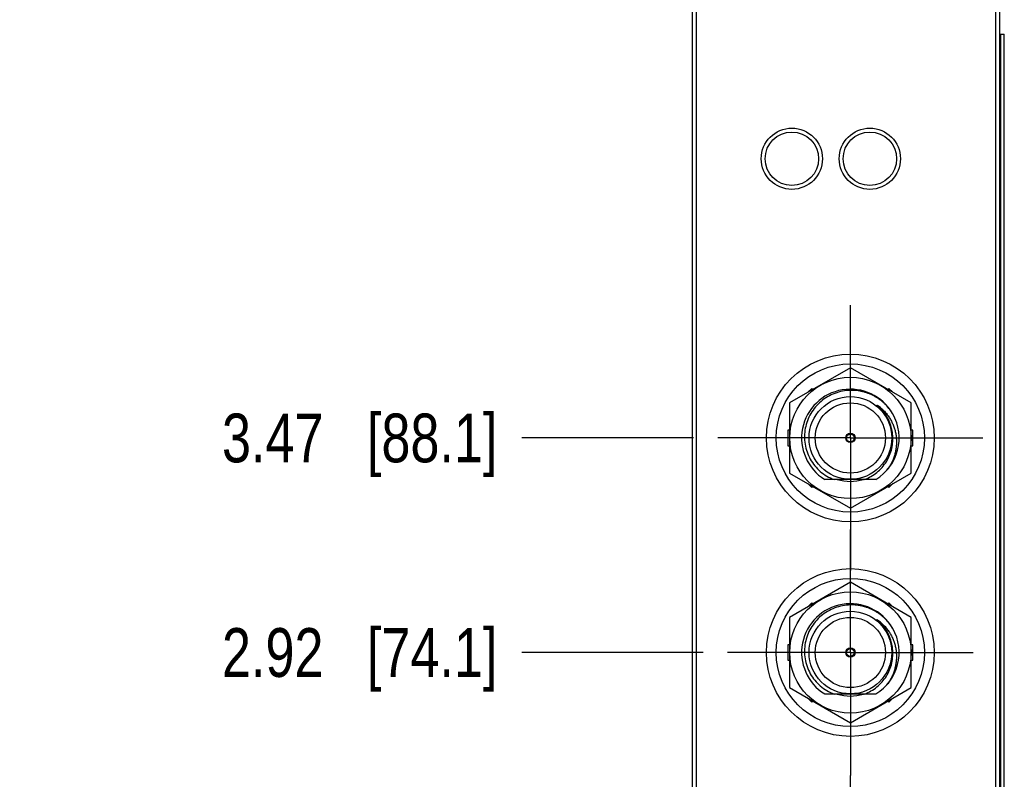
# Model space of a CAD drawing. Header units: inches. Extents: x 0.2 to 16.8, y 0.2 to 10.8.
# Tile 4 of 35: x 3.9 to 6.5, y 6.3 to 8.2. Entities that reach past the tile are written whole.
import ezdxf

# ---------------------------------------------------------------- set-up
doc = ezdxf.new("R2010")
doc.units = ezdxf.units.IN
doc.header["$LTSCALE"] = 0.935
doc.header["$MEASUREMENT"] = 0
doc.linetypes.add('CENTER', pattern=[0.6, 0.375, -0.075, 0.075, -0.075])
doc.layers.get('0').update_dxf_attribs({"linetype": 'CONTINUOUS'})
for name, color, linetype in [('02___PRT_ALL_AXES', 7, 'CONTINUOUS'), ('DEFAULT_1', 7, 'CENTER'), ('DIMENSIONS', 7, 'CONTINUOUS')]:
    doc.layers.add(name, color=color, linetype=linetype)
doc.styles.get("Standard").update_dxf_attribs({"font": 'txt', "width": 0.8})
doc.dimstyles.new('DIMSTYLE_1', dxfattribs={"dimtxt": 0.125, "dimasz": 0.18, "dimexe": 0.125, "dimexo": 0.0625, "dimgap": 0.03125, "dimtad": 0, "dimtih": 1, "dimtoh": 1, "dimzin": 4, "dimdsep": 46, "dimtxsty": 'STANDARD', "dimblk": '_FILLED', "dimblk1": '_FILLED', "dimblk2": '_FILLED', "dimcen": 0.09, "dimadec": 0, "dimazin": 0, "dimtp": 0.005, "dimtm": 0.005, "dimtfac": 1, "dimtofl": 0, "dimtmove": 0, "dimatfit": 3, "dimldrblk": '_FILLED', "dimfxl": 1, "dimtolj": 1, "dimtzin": 4, "dimarcsym": 0})

# ---------------------------------------------------------------- blocks, each defined once
blk = doc.blocks.new('*D4')
at = {"layer": 'DIMENSIONS', "color": 2, "linetype": 'CONTINUOUS'}
blk.add_line((5.698, 6.5929), (5.233, 6.5929), dxfattribs=at)
at = {"layer": 'DIMENSIONS', "color": 2, "linetype": 'CONTINUOUS', "insert": (5.1705, 6.6554), "char_height": 0.125, "width": 1.125, "attachment_point": 3, "line_spacing_factor": 0.9}
blk.add_mtext('2.92{\\Ftxt.shx;\\W1.000000;\\H0.125000; }[74.1]', dxfattribs=at)
blk = doc.blocks.new('_FILLED')
at = {"color": 0, "linetype": 'BYBLOCK'}
blk.add_solid([(0, 0), (-1, 0.174), (-1, -0.174)], dxfattribs=at)
blk = doc.blocks.new('*D5')
at = {"layer": 'DIMENSIONS', "color": 2, "linetype": 'CONTINUOUS'}
blk.add_line((5.673, 7.1429), (5.233, 7.1429), dxfattribs=at)
at = {"layer": 'DIMENSIONS', "color": 2, "linetype": 'CONTINUOUS', "insert": (5.1705, 7.2054), "char_height": 0.125, "width": 1.125, "attachment_point": 3, "line_spacing_factor": 0.9}
blk.add_mtext('3.47{\\Ftxt.shx;\\W1.000000;\\H0.125000; }[88.1]', dxfattribs=at)
blk = doc.blocks.new('*D6')
at = {"layer": 'DIMENSIONS', "color": 2, "linetype": 'CONTINUOUS'}
blk.add_line((5.6585, 8.4959), (5.233, 8.4959), dxfattribs=at)
at = {"layer": 'DIMENSIONS', "color": 2, "linetype": 'CONTINUOUS', "insert": (5.1705, 8.5584), "char_height": 0.125, "width": 1.225, "attachment_point": 3, "line_spacing_factor": 0.9}
blk.add_mtext('4.82{\\Ftxt.shx;\\W1.000000;\\H0.125000; }[122.5]', dxfattribs=at)

msp = doc.modelspace()

# ---------------------------------------------------------------- linework, layer by layer
at = {"color": 7, "linetype": 'CONTINUOUS'}
for p, q in [((5.6705, 3.48), (5.6705, 8.6179)), ((6.4585, 3.48), (6.4585, 8.6179)), ((5.6805, 8.5879), (5.6805, 4.5179)), ((6.4485, 4.5179), (6.4485, 8.5879)), ((6.4585, 8.1779), (6.4702, 8.1779)), ((6.4702, 4.1779), (6.4702, 8.1779)), ((6.0755, 7.323), (5.9195, 7.2329)), ((6.2315, 7.2329), (6.0755, 7.323)), ((5.9765, 7.2701), (5.9664, 7.26)), ((5.9793, 7.2674), (5.9765, 7.2701)), ((6.1745, 7.2701), (6.1718, 7.2674)), ((6.1847, 7.26), (6.1745, 7.2701)), ((5.9195, 7.2329), (5.9195, 7.0528)), ((6.2315, 7.0528), (6.2315, 7.2329)), ((5.9155, 7.1629), (5.9155, 7.1229)), ((5.9195, 7.1629), (5.9155, 7.1629)), ((6.2355, 7.1629), (6.2315, 7.1629)), ((6.2355, 7.1229), (6.2355, 7.1629)), ((5.9155, 7.1229), (5.9195, 7.1229)), ((6.2315, 7.1229), (6.2355, 7.1229)), ((5.9195, 7.0528), (6.0755, 6.9627)), ((6.0755, 6.9627), (6.2315, 7.0528)), ((5.9664, 7.0258), (5.9765, 7.0156)), ((6.1413, 7.0365), (6.0098, 7.0365)), ((6.1745, 7.0156), (6.1847, 7.0258)), ((5.9765, 7.0156), (5.9793, 7.0183)), ((6.1718, 7.0183), (6.1745, 7.0156)), ((6.0755, 6.773), (5.9195, 6.6829)), ((6.2315, 6.6829), (6.0755, 6.773)), ((5.9765, 6.7201), (5.9664, 6.71)), ((5.9793, 6.7174), (5.9765, 6.7201)), ((6.1745, 6.7201), (6.1718, 6.7174)), ((6.1847, 6.71), (6.1745, 6.7201)), ((5.9195, 6.6829), (5.9195, 6.5028)), ((6.2315, 6.5028), (6.2315, 6.6829)), ((5.9155, 6.6129), (5.9155, 6.5729)), ((5.9195, 6.6129), (5.9155, 6.6129)), ((6.2355, 6.6129), (6.2315, 6.6129)), ((6.2355, 6.5729), (6.2355, 6.6129)), ((5.9155, 6.5729), (5.9195, 6.5729)), ((6.2315, 6.5729), (6.2355, 6.5729)), ((5.9195, 6.5028), (6.0755, 6.4127)), ((6.0755, 6.4127), (6.2315, 6.5028)), ((5.9664, 6.4758), (5.9765, 6.4656)), ((5.9765, 6.4656), (5.9793, 6.4683)), ((6.1413, 6.4865), (6.0098, 6.4865)), ((6.1718, 6.4683), (6.1745, 6.4656)), ((6.1745, 6.4656), (6.1847, 6.4758))]:
    msp.add_line(p, q, dxfattribs=at)
at = {"color": 9, "linetype": 'CONTINUOUS'}
for p, q in [((6.4615, 4.1779), (6.4615, 8.1779)), ((6.4701, 4.1779), (6.4701, 8.1779))]:
    msp.add_line(p, q, dxfattribs=at)
at = {"color": 7, "linetype": 'CONTINUOUS'}
for centre, radius in [((5.9255, 7.8587), 0.0785), ((6.1255, 7.8587), 0.0785), ((5.9255, 7.8587), 0.0685), ((6.1255, 7.8587), 0.0685), ((6.0755, 7.1429), 0.215), ((6.0755, 7.1429), 0.1555), ((6.0755, 7.1429), 0.106), ((6.0755, 7.1429), 0.09), ((6.0755, 7.1429), 0.012), ((6.0755, 7.1429), 0.01), ((6.0755, 6.5929), 0.215), ((6.0755, 6.5929), 0.1555), ((6.0755, 6.5929), 0.106), ((6.0755, 6.5929), 0.09), ((6.0755, 6.5929), 0.012), ((6.0755, 6.5929), 0.01)]:
    msp.add_circle(centre, radius, dxfattribs=at)
for centre, radius, start, end in [((6.0755, 7.1429), 0.125, 30.141, 238.277), ((6.0835, 7.1361), 0.1091, 46.1967, 55.519), ((6.0755, 7.1429), 0.125, 301.723, 29.4671), ((6.0773, 7.1407), 0.1246, 30.7513, 31.4334), ((6.0755, 7.1429), 0.1115, 252.5605, 287.4395), ((6.0755, 6.5929), 0.125, 30.141, 238.277), ((6.0835, 6.5861), 0.1091, 46.1967, 55.519), ((6.0755, 6.5929), 0.125, 301.723, 29.4671), ((6.0773, 6.5907), 0.1246, 30.7513, 31.4334), ((6.0755, 6.5929), 0.1115, 252.5605, 287.4395)]:
    msp.add_arc(centre, radius, start, end, dxfattribs=at)
at = {"color": 9, "linetype": 'CONTINUOUS'}
for centre, radius, start, end in [((6.0754, 7.1427), 0.1087, 40.5939, 50.031), ((6.0757, 7.143), 0.1083, 40.1698, 40.5916), ((6.0755, 7.1429), 0.1086, 9.1196, 40.1653), ((6.0754, 7.1428), 0.1087, 5.1295, 9.1151), ((6.0754, 6.5927), 0.1087, 40.5939, 50.031), ((6.0757, 6.593), 0.1083, 40.1698, 40.5916), ((6.0755, 6.5929), 0.1086, 9.1196, 40.1653), ((6.0754, 6.5928), 0.1087, 5.1295, 9.1151)]:
    msp.add_arc(centre, radius, start, end, dxfattribs=at)
at = {"color": 7, "linetype": 'CONTINUOUS'}
for points, knots in [([(6.0755, 7.2649), (6.0687, 7.2647), (6.0551, 7.2633), (6.0354, 7.2577), (6.0169, 7.2489), (6.0001, 7.2371), (5.9856, 7.2227), (5.9737, 7.2059), (5.9649, 7.1874), (5.9593, 7.1677), (5.9573, 7.1473), (5.9588, 7.1268), (5.9638, 7.1069), (5.9722, 7.0882), (5.9838, 7.0713), (5.9981, 7.0566), (6.0148, 7.0447), (6.0272, 7.0389), (6.0336, 7.0365)], [0, 0, 0, 0, 0.062503, 0.125008, 0.187511, 0.250013, 0.312516, 0.375019, 0.43752, 0.500019, 0.562519, 0.625019, 0.687517, 0.750014, 0.812513, 0.875011, 0.937504, 1, 1, 1, 1]), ([(6.1836, 7.2056), (6.1808, 7.2102), (6.1746, 7.219), (6.1655, 7.2289), (6.1575, 7.2361), (6.1511, 7.2411), (6.1445, 7.2457), (6.1375, 7.2498), (6.1303, 7.2534), (6.1229, 7.2566), (6.1153, 7.2593), (6.1075, 7.2615), (6.0996, 7.2632), (6.089, 7.2647), (6.0809, 7.265), (6.0755, 7.2649)], [0, 0, 0, 0, 0.124966, 0.24993, 0.312438, 0.37495, 0.437462, 0.499972, 0.562484, 0.624997, 0.68751, 0.750019, 0.812529, 0.875051, 1, 1, 1, 1]), ([(6.1573, 7.2128), (6.1567, 7.2135), (6.1557, 7.2146), (6.1545, 7.216), (6.1535, 7.217), (6.1526, 7.218), (6.1516, 7.219), (6.1506, 7.22), (6.1496, 7.221), (6.1488, 7.2218), (6.1481, 7.2225), (6.1476, 7.2229), (6.1471, 7.2234), (6.1466, 7.2239), (6.1461, 7.2243), (6.1458, 7.2246), (6.1455, 7.2249), (6.1453, 7.2251), (6.145, 7.2253), (6.1448, 7.2256), (6.1445, 7.2258), (6.1443, 7.226), (6.1441, 7.2262), (6.144, 7.2263), (6.1439, 7.2264), (6.1438, 7.2265), (6.1437, 7.2266), (6.1436, 7.2267), (6.1436, 7.2268), (6.1435, 7.2268), (6.1435, 7.2269), (6.1434, 7.227), (6.1434, 7.227), (6.1433, 7.2271), (6.1433, 7.2271), (6.1433, 7.2271), (6.1433, 7.2272), (6.1433, 7.2272), (6.1433, 7.2272), (6.1434, 7.2272), (6.1434, 7.2272), (6.1435, 7.2272), (6.1435, 7.2272), (6.1436, 7.2271), (6.1436, 7.2271), (6.1437, 7.2271), (6.1438, 7.227), (6.144, 7.2269), (6.1441, 7.2268), (6.1443, 7.2268), (6.1444, 7.2267), (6.1445, 7.2266), (6.1447, 7.2264), (6.145, 7.2263), (6.1452, 7.2262), (6.1453, 7.2261)], [0, 0, 0, 0, 0.125492, 0.188239, 0.250985, 0.313731, 0.376475, 0.439217, 0.501957, 0.564693, 0.596059, 0.627422, 0.658783, 0.690141, 0.721493, 0.737167, 0.752839, 0.768507, 0.784172, 0.799833, 0.815486, 0.83113, 0.838947, 0.846758, 0.854563, 0.862359, 0.866251, 0.87014, 0.874023, 0.877893, 0.881758, 0.885615, 0.889374, 0.891263, 0.893217, 0.895092, 0.896682, 0.89813, 0.899596, 0.901269, 0.903168, 0.905062, 0.906915, 0.910669, 0.914501, 0.918337, 0.922188, 0.929918, 0.937671, 0.945438, 0.953216, 0.961002, 0.968793, 0.98439, 1, 1, 1, 1]), ([(6.1837, 7.1526), (6.1834, 7.1553), (6.1825, 7.1608), (6.1806, 7.169), (6.1782, 7.1769), (6.1751, 7.1847), (6.1715, 7.1922), (6.1673, 7.1994), (6.1626, 7.2063), (6.1591, 7.2107), (6.1573, 7.2128)], [0, 0, 0, 0, 0.124991, 0.249984, 0.37498, 0.499979, 0.62498, 0.749983, 0.87499, 1, 1, 1, 1]), ([(6.159, 7.2149), (6.1615, 7.2125), (6.1663, 7.2075), (6.1727, 7.1993), (6.1784, 7.1905), (6.1832, 7.1813), (6.1871, 7.1717), (6.1902, 7.1617), (6.1923, 7.1516), (6.1935, 7.1412), (6.1939, 7.1308), (6.1933, 7.1204), (6.1917, 7.1101), (6.1894, 7.1), (6.1861, 7.0901), (6.182, 7.0805), (6.1772, 7.0713), (6.1734, 7.0655), (6.1714, 7.0627)], [0, 0, 0, 0, 0.062481, 0.12495, 0.187425, 0.249909, 0.312395, 0.374886, 0.437382, 0.499883, 0.562386, 0.624894, 0.687405, 0.749916, 0.812425, 0.874953, 0.937499, 1, 1, 1, 1]), ([(6.1117, 7.0365), (6.1175, 7.0387), (6.1286, 7.0438), (6.1439, 7.0543), (6.1572, 7.067), (6.1682, 7.0818), (6.1767, 7.0983), (6.1822, 7.1159), (6.1848, 7.1342), (6.1844, 7.1465), (6.1837, 7.1526)], [0, 0, 0, 0, 0.125005, 0.250007, 0.375007, 0.500009, 0.625008, 0.750005, 0.875002, 1, 1, 1, 1]), ([(6.0755, 6.7149), (6.0687, 6.7147), (6.0551, 6.7133), (6.0354, 6.7077), (6.0169, 6.6989), (6.0001, 6.6871), (5.9856, 6.6727), (5.9737, 6.6559), (5.9649, 6.6374), (5.9593, 6.6177), (5.9573, 6.5973), (5.9588, 6.5768), (5.9638, 6.5569), (5.9722, 6.5382), (5.9838, 6.5213), (5.9981, 6.5066), (6.0148, 6.4947), (6.0272, 6.4889), (6.0336, 6.4865)], [0, 0, 0, 0, 0.062503, 0.125008, 0.187511, 0.250013, 0.312516, 0.375019, 0.43752, 0.500019, 0.562519, 0.625019, 0.687517, 0.750014, 0.812513, 0.875011, 0.937504, 1, 1, 1, 1]), ([(6.1836, 6.6556), (6.1808, 6.6602), (6.1746, 6.669), (6.1655, 6.6789), (6.1575, 6.6861), (6.1511, 6.6911), (6.1445, 6.6957), (6.1375, 6.6998), (6.1303, 6.7034), (6.1229, 6.7066), (6.1153, 6.7093), (6.1075, 6.7115), (6.0996, 6.7132), (6.089, 6.7147), (6.0809, 6.715), (6.0755, 6.7149)], [0, 0, 0, 0, 0.124966, 0.24993, 0.312438, 0.37495, 0.437462, 0.499972, 0.562484, 0.624997, 0.68751, 0.750019, 0.812529, 0.875051, 1, 1, 1, 1]), ([(6.1573, 6.6628), (6.1567, 6.6635), (6.1557, 6.6646), (6.1545, 6.666), (6.1535, 6.667), (6.1526, 6.668), (6.1516, 6.669), (6.1506, 6.67), (6.1496, 6.671), (6.1488, 6.6718), (6.1481, 6.6725), (6.1476, 6.6729), (6.1471, 6.6734), (6.1466, 6.6739), (6.1461, 6.6743), (6.1458, 6.6746), (6.1455, 6.6749), (6.1453, 6.6751), (6.145, 6.6753), (6.1448, 6.6756), (6.1445, 6.6758), (6.1443, 6.676), (6.1441, 6.6762), (6.144, 6.6763), (6.1439, 6.6764), (6.1438, 6.6765), (6.1437, 6.6766), (6.1436, 6.6767), (6.1436, 6.6768), (6.1435, 6.6768), (6.1435, 6.6769), (6.1434, 6.677), (6.1434, 6.677), (6.1433, 6.6771), (6.1433, 6.6771), (6.1433, 6.6771), (6.1433, 6.6772), (6.1433, 6.6772), (6.1433, 6.6772), (6.1434, 6.6772), (6.1434, 6.6772), (6.1435, 6.6772), (6.1435, 6.6772), (6.1436, 6.6771), (6.1436, 6.6771), (6.1437, 6.6771), (6.1438, 6.677), (6.144, 6.6769), (6.1441, 6.6768), (6.1443, 6.6768), (6.1444, 6.6767), (6.1445, 6.6766), (6.1447, 6.6764), (6.145, 6.6763), (6.1452, 6.6762), (6.1453, 6.6761)], [0, 0, 0, 0, 0.125492, 0.188239, 0.250985, 0.313731, 0.376475, 0.439217, 0.501957, 0.564693, 0.596059, 0.627422, 0.658783, 0.690141, 0.721493, 0.737167, 0.752839, 0.768507, 0.784172, 0.799833, 0.815486, 0.83113, 0.838947, 0.846758, 0.854563, 0.862359, 0.866251, 0.87014, 0.874023, 0.877893, 0.881758, 0.885615, 0.889374, 0.891263, 0.893217, 0.895092, 0.896682, 0.89813, 0.899596, 0.901269, 0.903168, 0.905062, 0.906915, 0.910669, 0.914501, 0.918337, 0.922188, 0.929918, 0.937671, 0.945438, 0.953216, 0.961002, 0.968793, 0.98439, 1, 1, 1, 1]), ([(6.1837, 6.6026), (6.1834, 6.6053), (6.1825, 6.6108), (6.1806, 6.619), (6.1782, 6.6269), (6.1751, 6.6347), (6.1715, 6.6422), (6.1673, 6.6494), (6.1626, 6.6563), (6.1591, 6.6607), (6.1573, 6.6628)], [0, 0, 0, 0, 0.124991, 0.249984, 0.37498, 0.499979, 0.62498, 0.749983, 0.87499, 1, 1, 1, 1]), ([(6.159, 6.6649), (6.1615, 6.6625), (6.1663, 6.6575), (6.1727, 6.6493), (6.1784, 6.6405), (6.1832, 6.6313), (6.1871, 6.6217), (6.1902, 6.6117), (6.1923, 6.6016), (6.1935, 6.5912), (6.1939, 6.5808), (6.1933, 6.5704), (6.1917, 6.5601), (6.1894, 6.55), (6.1861, 6.5401), (6.182, 6.5305), (6.1772, 6.5213), (6.1734, 6.5155), (6.1714, 6.5127)], [0, 0, 0, 0, 0.062481, 0.12495, 0.187425, 0.249909, 0.312395, 0.374886, 0.437382, 0.499883, 0.562386, 0.624894, 0.687405, 0.749916, 0.812425, 0.874953, 0.937499, 1, 1, 1, 1]), ([(6.1117, 6.4865), (6.1175, 6.4887), (6.1286, 6.4938), (6.1439, 6.5043), (6.1572, 6.517), (6.1682, 6.5318), (6.1767, 6.5483), (6.1822, 6.5659), (6.1848, 6.5842), (6.1844, 6.5965), (6.1837, 6.6026)], [0, 0, 0, 0, 0.125005, 0.250007, 0.375007, 0.500009, 0.625008, 0.750005, 0.875002, 1, 1, 1, 1])]:
    msp.add_open_spline(points, degree=3, knots=knots, dxfattribs=at)
at = {"layer": '02___PRT_ALL_AXES', "color": 7, "linetype": 'CENTER'}
for p, q in [((6.0755, 6.5929), (6.0755, 6.9079)), ((6.0755, 6.5929), (5.7605, 6.5929)), ((6.0755, 6.5929), (6.0755, 6.2779)), ((6.0755, 6.5929), (6.3905, 6.5929)), ((6.0755, 6.0429), (6.0755, 6.2779))]:
    msp.add_line(p, q, dxfattribs=at)
at = {"layer": '02___PRT_ALL_AXES', "color": 7, "linetype": 'CONTINUOUS'}
for centre in [(6.0755, 7.1429), (6.0755, 6.5929)]:
    msp.add_circle(centre, 0.19, dxfattribs=at)
at = {"layer": 'DEFAULT_1', "color": 7, "linetype": 'CENTER'}
for q in [(6.0755, 7.4829), (5.7355, 7.1429), (6.0755, 6.8029), (6.4155, 7.1429)]:
    msp.add_line((6.0755, 7.1429), q, dxfattribs=at)

# ---------------------------------------------------------------- dimensions: what is measured, and where the dimension line sits
at = {"layer": 'DIMENSIONS', "color": 2, "linetype": 'CONTINUOUS'}
for feature_location, offset, origin, picture, middle in [((5.6585, 8.4959), (-0.4255, 0), (5.721, 3.675), '*D6', (4.558, 8.4959)), ((5.673, 7.1429), (-0.44, 0), (5.7355, 3.675), '*D5', (4.608, 7.1429)), ((5.698, 6.5929), (-0.465, 0), (5.7605, 3.675), '*D4', (4.608, 6.5929))]:
    dim = msp.add_ordinate_dim(feature_location=feature_location, offset=offset, dtype=0, origin=origin, dimstyle='DIMSTYLE_1', dxfattribs=at)
    dim.commit()
    dim.dimension.update_dxf_attribs({"geometry": picture, "text_midpoint": middle})

doc.saveas('drawing.dxf')
